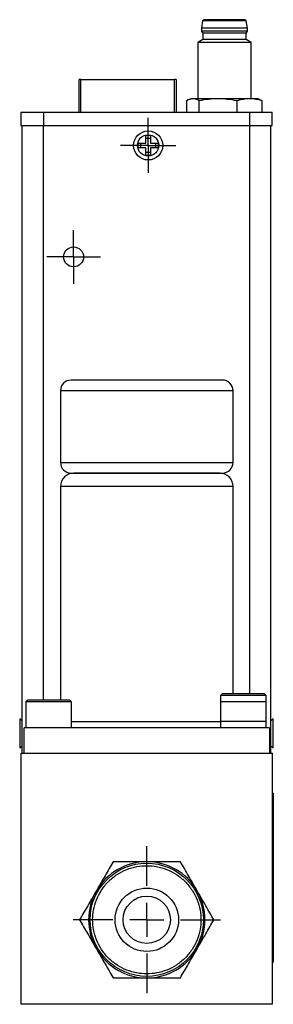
# Model space of a CAD drawing. Header units: inches. Extents: x 1.31 to 9.88, y 1.79 to 7.75.
# Tile 8 of 11: x 5.96 to 6.71, y 3.4 to 6.32. Entities that reach past the tile are written whole.
import ezdxf

# ---------------------------------------------------------------- set-up
doc = ezdxf.new("R2010")
doc.units = ezdxf.units.IN
doc.header["$MEASUREMENT"] = 0
doc.layers.add('1', color=7, linetype='Continuous')

# ---------------------------------------------------------------- blocks, each defined once
blk = doc.blocks.new('SW_CENTERMARKSYMBOL_1')
at = {"layer": '1', "color": 0}
for p, q in [((0, 0.1), (0, 0.2175)), ((0, 0), (0, 0.05)), ((-0.1, 0), (-0.2175, 0)), ((0, 0), (-0.05, 0)), ((0, 0), (0, -0.05)), ((0, 0), (0.05, 0)), ((0.1, 0), (0.2175, 0)), ((0, -0.1), (0, -0.2175))]:
    blk.add_line(p, q, dxfattribs=at)
blk = doc.blocks.new('SW_CENTERMARKSYMBOL_2')
at = {"layer": '1', "color": 0}
for p, q in [((0, 0.05), (0, 0.0815)), ((0, 0), (0, 0.05)), ((-0.05, 0), (-0.0815, 0)), ((0, 0), (-0.05, 0)), ((0, 0), (0, -0.05)), ((0, 0), (0.05, 0)), ((0.05, 0), (0.0815, 0)), ((0, -0.05), (0, -0.0815))]:
    blk.add_line(p, q, dxfattribs=at)
blk = doc.blocks.new('SW_CENTERMARKSYMBOL_3')
at = {"layer": '1', "color": 0}
for p, q in [((0, 0.05), (0, 0.0795)), ((0, 0), (0, 0.05)), ((-0.05, 0), (-0.0795, 0)), ((0, 0), (-0.05, 0)), ((0, 0), (0, -0.05)), ((0, 0), (0.05, 0)), ((0.05, 0), (0.0795, 0)), ((0, -0.05), (0, -0.0795))]:
    blk.add_line(p, q, dxfattribs=at)

msp = doc.modelspace()

# ---------------------------------------------------------------- linework, layer by layer
at = {"color": 7, "linetype": 'Continuous', "lineweight": 25}
for p, q in [((6.5021, 6.3137), (6.4986, 6.2926)), ((6.4986, 6.2926), (6.4986, 6.2828)), ((6.5665, 6.2926), (6.4986, 6.2926)), ((6.6309, 6.3137), (6.5021, 6.3137)), ((6.6344, 6.2926), (6.5665, 6.2926)), ((6.6344, 6.2926), (6.6309, 6.3137)), ((6.6344, 6.2828), (6.6344, 6.2926)), ((6.4986, 6.2828), (6.5025, 6.2778)), ((6.6344, 6.2828), (6.4986, 6.2828)), ((6.5025, 6.2778), (6.5025, 6.2582)), ((6.5665, 6.2778), (6.5025, 6.2778)), ((6.6305, 6.2778), (6.5665, 6.2778)), ((6.6305, 6.2778), (6.6344, 6.2828)), ((6.6305, 6.2582), (6.6305, 6.2778)), ((6.5025, 6.2582), (6.4878, 6.2496)), ((6.4878, 6.2496), (6.4878, 6.083)), ((6.5665, 6.2496), (6.4878, 6.2496)), ((6.6305, 6.2582), (6.5025, 6.2582)), ((6.6452, 6.2496), (6.5665, 6.2496)), ((6.6452, 6.2496), (6.6305, 6.2582)), ((6.6452, 6.083), (6.6452, 6.2496)), ((6.1373, 6.0436), (6.1373, 6.1406)), ((6.1423, 6.1406), (6.4188, 6.1406)), ((6.4238, 6.1406), (6.4238, 6.0436)), ((6.4549, 6.0774), (6.4549, 6.0436)), ((6.4681, 6.083), (6.4623, 6.0809)), ((6.4735, 6.083), (6.4681, 6.083)), ((6.5479, 6.083), (6.4735, 6.083)), ((6.4921, 6.0436), (6.4921, 6.0774)), ((6.6409, 6.083), (6.5479, 6.083)), ((6.6037, 6.0436), (6.6037, 6.0774)), ((6.6649, 6.083), (6.6409, 6.083)), ((6.6707, 6.0809), (6.6649, 6.083)), ((6.6707, 6.0807), (6.6781, 6.0774)), ((6.6781, 6.0436), (6.6781, 6.0774)), ((5.9651, 6.0436), (5.9651, 6.0042)), ((5.9651, 6.0436), (6.0321, 6.0436)), ((6.0321, 6.0436), (6.0321, 6.0042)), ((6.0321, 6.0436), (6.6403, 6.0436)), ((6.034, 6.0446), (6.034, 6.0436)), ((6.0709, 6.0436), (6.0709, 6.0446)), ((6.0915, 6.0436), (6.0915, 6.0446)), ((6.6403, 6.0436), (6.6403, 6.0042)), ((6.6403, 6.0436), (6.7073, 6.0436)), ((6.7073, 6.0042), (6.7073, 6.0436)), ((5.9651, 6.0042), (6.0321, 6.0042)), ((5.9689, 4.147), (5.9689, 6.0042)), ((6.0321, 6.0042), (6.6403, 6.0042)), ((6.6403, 6.0042), (6.7073, 6.0042)), ((6.7034, 4.147), (6.7034, 6.0042)), ((6.3344, 5.9752), (6.3479, 5.9752)), ((6.3344, 5.9519), (6.3344, 5.9752)), ((6.3479, 5.9752), (6.3479, 5.9519)), ((6.3111, 5.9519), (6.3344, 5.9519)), ((6.3111, 5.9384), (6.3111, 5.9519)), ((6.3198, 5.9384), (6.3198, 5.9519)), ((6.3344, 5.9665), (6.3479, 5.9665)), ((6.3479, 5.9519), (6.3711, 5.9519)), ((6.3624, 5.9519), (6.3624, 5.9384)), ((6.3711, 5.9519), (6.3711, 5.9384)), ((6.3344, 5.9384), (6.3111, 5.9384)), ((6.3344, 5.9152), (6.3344, 5.9384)), ((6.3479, 5.9239), (6.3344, 5.9239)), ((6.3479, 5.9152), (6.3344, 5.9152)), ((6.3711, 5.9384), (6.3479, 5.9384)), ((6.3479, 5.9384), (6.3479, 5.9152)), ((6.5607, 5.251), (6.1132, 5.251)), ((6.082, 5.2197), (6.082, 5.0072)), ((6.592, 5.0072), (6.592, 5.2197)), ((6.1132, 4.976), (6.5607, 4.976)), ((6.082, 4.9366), (6.082, 4.304)), ((6.592, 4.323), (6.592, 4.9366)), ((6.5595, 4.323), (6.5545, 4.318)), ((6.5545, 4.318), (6.5545, 4.241)), ((6.6479, 4.318), (6.5545, 4.318)), ((6.6459, 4.323), (6.5595, 4.323)), ((6.6845, 4.323), (6.6459, 4.323)), ((6.6895, 4.318), (6.6479, 4.318)), ((6.6895, 4.318), (6.6845, 4.323)), ((6.6895, 4.241), (6.6895, 4.318)), ((5.9845, 4.304), (5.9795, 4.299)), ((5.9795, 4.299), (5.9795, 4.222)), ((6.1145, 4.299), (5.9795, 4.299)), ((6.1095, 4.304), (5.9845, 4.304)), ((6.1145, 4.299), (6.1095, 4.304)), ((6.1145, 4.222), (6.1145, 4.299)), ((6.5545, 4.299), (6.5545, 4.222)), ((6.6895, 4.299), (6.5545, 4.299)), ((6.6895, 4.222), (6.6895, 4.299)), ((5.9689, 4.2426), (5.9614, 4.249)), ((5.9614, 4.249), (5.9614, 4.17)), ((6.1145, 4.241), (6.5545, 4.241)), ((6.6479, 4.241), (6.5545, 4.241)), ((6.6895, 4.241), (6.6479, 4.241)), ((6.7109, 4.249), (6.7034, 4.2426)), ((6.7109, 4.163), (6.7109, 4.249)), ((5.9745, 4.147), (5.9745, 4.222)), ((6.6995, 4.222), (5.9745, 4.222)), ((6.6995, 4.222), (6.6995, 4.147)), ((5.9614, 4.17), (5.9614, 4.163)), ((5.9614, 4.163), (5.9689, 4.1693)), ((6.7034, 4.1694), (6.7109, 4.163)), ((5.9657, 3.4045), (5.9657, 4.147)), ((5.9657, 4.147), (6.7082, 4.147)), ((6.7082, 3.4045), (6.7082, 4.147)), ((6.7107, 4.0295), (6.7082, 4.0295)), ((6.7107, 4.0295), (6.7107, 3.5295)), ((6.7107, 3.9865), (6.7109, 3.9865)), ((6.7109, 3.9865), (6.7109, 3.9146)), ((6.7109, 3.9146), (6.7107, 3.9146)), ((6.7109, 3.7931), (6.7107, 3.7931)), ((6.7109, 3.722), (6.7109, 3.7931)), ((6.7107, 3.722), (6.7109, 3.722)), ((6.7109, 3.722), (6.7109, 3.6508)), ((6.7109, 3.6508), (6.7107, 3.6508)), ((6.7082, 3.5295), (6.7107, 3.5295)), ((6.7082, 3.4045), (5.9657, 3.4045))]:
    msp.add_line(p, q, dxfattribs=at)
at = {"color": 8, "linetype": 'Continuous', "lineweight": 25}
for p, q in [((6.1423, 6.0436), (6.1423, 6.1406)), ((6.4188, 6.0436), (6.4188, 6.1406)), ((6.0314, 4.304), (6.0314, 6.0042)), ((6.6409, 6.0042), (6.6409, 4.323)), ((6.592, 5.2197), (6.082, 5.2197)), ((6.082, 5.0072), (6.592, 5.0072)), ((6.592, 4.9366), (6.082, 4.9366))]:
    msp.add_line(p, q, dxfattribs=at)
at = {"color": 7, "linetype": 'Continuous', "lineweight": 25, "flags": 128}
for points in [[(6.1423, 6.1406), (6.1413, 6.1406), (6.1403, 6.1406), (6.1395, 6.1406), (6.1387, 6.1406), (6.1381, 6.1406), (6.1376, 6.1406), (6.1374, 6.1406), (6.1373, 6.1406)], [(6.4238, 6.1406), (6.4237, 6.1406), (6.4234, 6.1406), (6.4229, 6.1406), (6.4223, 6.1406), (6.4215, 6.1406), (6.4207, 6.1406), (6.4197, 6.1406), (6.4188, 6.1406)]]:
    msp.add_lwpolyline(points, dxfattribs=at)
at = {"color": 7, "linetype": 'Continuous', "lineweight": 25}
for centre, radius in [((6.3411, 5.9452), 0.043), ((6.3411, 5.9452), 0.0315), ((6.1207, 5.6155), 0.0295), ((6.337, 3.6545), 0.1675), ((6.337, 3.6545), 0.0938), ((6.337, 3.6545), 0.07)]:
    msp.add_circle(centre, radius, dxfattribs=at)
for centre, radius, start, end in [((6.506, 6.3133), 0.00394, 90, 173.4802), ((6.627, 6.3133), 0.00394, 6.5198, 90), ((6.1132, 5.2197), 0.0312, 90, 180), ((6.5607, 5.2197), 0.0313, 0, 90), ((6.1132, 5.0072), 0.0312, 180, 270), ((6.5607, 5.0072), 0.0313, 270, 0), ((6.1214, 4.9366), 0.0394, 90, 180), ((6.5526, 4.9366), 0.0394, 0, 90), ((6.337, 3.6545), 0.1719, 90, 150), ((6.337, 3.6545), 0.1719, 30, 90), ((6.337, 3.6545), 0.1719, 150, 210), ((6.337, 3.6545), 0.1719, 330, 30), ((6.337, 3.6545), 0.1719, 210, 270), ((6.337, 3.6545), 0.1719, 270, 330)]:
    msp.add_arc(centre, radius, start, end, dxfattribs=at)
for points in [[(6.5665, 6.3172), (6.5331, 6.3172), (6.506, 6.3172), (6.506, 6.3172)], [(6.4735, 6.083), (6.4672, 6.083), (6.4611, 6.0808), (6.4549, 6.0774)], [(6.4921, 6.0774), (6.4859, 6.0808), (6.4797, 6.083), (6.4735, 6.083)], [(6.5479, 6.083), (6.5291, 6.083), (6.5105, 6.0808), (6.4921, 6.0774)], [(6.6037, 6.0774), (6.5852, 6.0808), (6.5666, 6.083), (6.5479, 6.083)], [(6.6409, 6.083), (6.6284, 6.083), (6.616, 6.0808), (6.6037, 6.0774)], [(6.6781, 6.0774), (6.6658, 6.0808), (6.6534, 6.083), (6.6409, 6.083)]]:
    msp.add_open_spline(points, degree=3, dxfattribs=at)
for points, knots in [([(6.627, 6.3172), (6.627, 6.3172), (6.6206, 6.3172), (6.5979, 6.3172), (6.5825, 6.3172), (6.5665, 6.3172)], [0, 0, 0, 0, 0.5, 0.5, 1, 1, 1, 1]), ([(6.5526, 4.976), (6.5526, 4.976), (6.5299, 4.976), (6.449, 4.976), (6.3942, 4.976), (6.2798, 4.976), (6.225, 4.976), (6.1441, 4.976), (6.1214, 4.976), (6.1214, 4.976)], [0, 0, 0, 0, 0.25, 0.25, 0.5, 0.5, 0.75, 0.75, 1, 1, 1, 1]), ([(6.2378, 3.8263), (6.23, 3.8129), (6.222, 3.7991), (6.2097, 3.7777), (6.2055, 3.7704), (6.1969, 3.7556), (6.1925, 3.748), (6.1881, 3.7404)], [0, 0, 0, 0, 0.5, 0.5, 0.75, 0.75, 1, 1, 1, 1]), ([(6.337, 3.8263), (6.3196, 3.8263), (6.3026, 3.8263), (6.2777, 3.8263), (6.2695, 3.8263), (6.2534, 3.8263), (6.2455, 3.8263), (6.2378, 3.8263)], [0, 0, 0, 0, 0.5, 0.5, 0.75, 0.75, 1, 1, 1, 1]), ([(6.4362, 3.8263), (6.4207, 3.8263), (6.4048, 3.8263), (6.3801, 3.8263), (6.3717, 3.8263), (6.3546, 3.8263), (6.3458, 3.8263), (6.337, 3.8263)], [0, 0, 0, 0, 0.5, 0.5, 0.75, 0.75, 1, 1, 1, 1]), ([(6.4858, 3.7404), (6.4771, 3.7555), (6.4687, 3.7702), (6.4562, 3.7917), (6.4521, 3.7989), (6.4441, 3.8128), (6.4401, 3.8196), (6.4362, 3.8263)], [0, 0, 0, 0, 0.5, 0.5, 0.75, 0.75, 1, 1, 1, 1]), ([(6.497, 3.6545), (6.497, 3.6642), (6.4952, 3.6843), (6.4866, 3.7141), (6.4717, 3.7428), (6.4509, 3.7684), (6.4254, 3.7892), (6.3967, 3.804), (6.3669, 3.8126), (6.337, 3.8154), (6.3071, 3.8126), (6.2773, 3.804), (6.2486, 3.7892), (6.2231, 3.7684), (6.2023, 3.7428), (6.1874, 3.7141), (6.1788, 3.6843), (6.1761, 3.6545), (6.1788, 3.6246), (6.1874, 3.5948), (6.2023, 3.5661), (6.2231, 3.5405), (6.2486, 3.5197), (6.2773, 3.5049), (6.3071, 3.4963), (6.337, 3.4936), (6.3669, 3.4963), (6.3967, 3.5049), (6.4254, 3.5197), (6.4509, 3.5405), (6.4717, 3.5661), (6.4866, 3.5948), (6.4952, 3.6246), (6.497, 3.6447), (6.497, 3.6545)], [0, 0, 0, 0, 0.029129, 0.0600028, 0.0921602, 0.125, 0.1578398, 0.1899972, 0.220871, 0.25, 0.279129, 0.3100028, 0.3421602, 0.375, 0.4078398, 0.4399972, 0.470871, 0.5, 0.529129, 0.5600028, 0.5921602, 0.625, 0.6578398, 0.6899972, 0.720871, 0.75, 0.779129, 0.8100028, 0.8421602, 0.875, 0.9078398, 0.9399972, 0.970871, 1, 1, 1, 1]), ([(6.1881, 3.7404), (6.1794, 3.7253), (6.171, 3.7106), (6.1585, 3.689), (6.1544, 3.6819), (6.1464, 3.668), (6.1424, 3.6612), (6.1385, 3.6545)], [0, 0, 0, 0, 0.5, 0.5, 0.75, 0.75, 1, 1, 1, 1]), ([(6.5355, 3.6545), (6.5277, 3.6679), (6.5197, 3.6817), (6.5074, 3.7031), (6.5032, 3.7104), (6.4946, 3.7252), (6.4902, 3.7328), (6.4858, 3.7404)], [0, 0, 0, 0, 0.5, 0.5, 0.75, 0.75, 1, 1, 1, 1]), ([(6.1385, 3.6545), (6.1463, 3.641), (6.1543, 3.6272), (6.1666, 3.6058), (6.1708, 3.5986), (6.1794, 3.5837), (6.1838, 3.5761), (6.1881, 3.5685)], [0, 0, 0, 0, 0.5, 0.5, 0.75, 0.75, 1, 1, 1, 1]), ([(6.4858, 3.5685), (6.4946, 3.5836), (6.503, 3.5983), (6.5155, 3.6199), (6.5196, 3.627), (6.5276, 3.6409), (6.5316, 3.6477), (6.5355, 3.6545)], [0, 0, 0, 0, 0.5, 0.5, 0.75, 0.75, 1, 1, 1, 1]), ([(6.1881, 3.5685), (6.1969, 3.5534), (6.2053, 3.5387), (6.2178, 3.5172), (6.2219, 3.5101), (6.2299, 3.4961), (6.2339, 3.4893), (6.2378, 3.4826)], [0, 0, 0, 0, 0.5, 0.5, 0.75, 0.75, 1, 1, 1, 1]), ([(6.4362, 3.4826), (6.444, 3.496), (6.452, 3.5098), (6.4643, 3.5312), (6.4685, 3.5385), (6.4771, 3.5533), (6.4815, 3.5609), (6.4858, 3.5685)], [0, 0, 0, 0, 0.5, 0.5, 0.75, 0.75, 1, 1, 1, 1]), ([(6.2378, 3.4826), (6.2533, 3.4826), (6.2692, 3.4826), (6.2939, 3.4826), (6.3023, 3.4826), (6.3194, 3.4826), (6.3282, 3.4826), (6.337, 3.4826)], [0, 0, 0, 0, 0.5, 0.5, 0.75, 0.75, 1, 1, 1, 1]), ([(6.337, 3.4826), (6.3544, 3.4826), (6.3714, 3.4826), (6.3963, 3.4826), (6.4045, 3.4826), (6.4206, 3.4826), (6.4285, 3.4826), (6.4362, 3.4826)], [0, 0, 0, 0, 0.5, 0.5, 0.75, 0.75, 1, 1, 1, 1])]:
    msp.add_open_spline(points, degree=3, knots=knots, dxfattribs=at)

# ---------------------------------------------------------------- block references
at = {"layer": '1', "color": 7}
for name, p in [('SW_CENTERMARKSYMBOL_2', (6.3411, 5.9452)), ('SW_CENTERMARKSYMBOL_3', (6.1207, 5.6155)), ('SW_CENTERMARKSYMBOL_1', (6.337, 3.6545))]:
    msp.add_blockref(name, p, dxfattribs=at)

doc.saveas('drawing.dxf')
